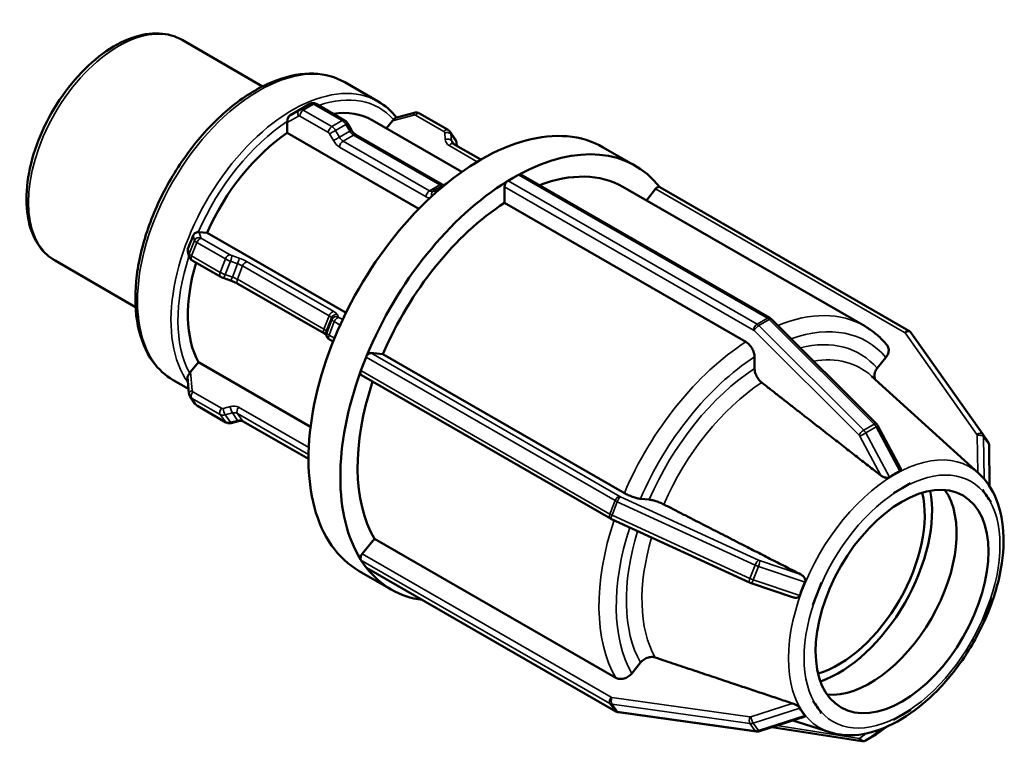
# Model space of a CAD drawing. Header units: millimetres. Extents: x 0 to 903, y 0 to 594.
# Tile 7 of 8: x 572 to 637, y 445 to 492. Entities that reach past the tile are written whole.
import ezdxf

# ---------------------------------------------------------------- set-up
doc = ezdxf.new("R2010")
doc.units = ezdxf.units.MM
doc.layers.add('Visible (ANSI)', color=7, linetype='Continuous', lineweight=50)
doc.layers.add('Visible Narrow (ANSI)', color=7, linetype='Continuous', lineweight=35)

msp = doc.modelspace()

# ---------------------------------------------------------------- linework, layer by layer
at = {"layer": 'Visible (ANSI)'}
for p, q in [((582.785, 490.84), (588.057, 487.804)), ((593.432, 488.073), (595.624, 486.811)), ((591.157, 486.661), (590.478, 486.27)), ((591.556, 486.653), (593.425, 485.577)), ((590.477, 486.27), (589.828, 485.893)), ((597.975, 486.075), (596.754, 485.747)), ((600.195, 484.957), (598.326, 486.033)), ((589.672, 484.756), (589.672, 485.433)), ((593.622, 485.376), (593.876, 484.936)), ((595.227, 485.598), (601.103, 482.214)), ((596.164, 485.058), (596.565, 485.557)), ((598.288, 479.794), (589.672, 484.756)), ((594.159, 484.631), (599.817, 481.373)), ((600.67, 484.349), (600.33, 484.833)), ((602.339, 483.009), (600.537, 484.047)), ((600.745, 484.139), (600.763, 483.917)), ((610.356, 483.812), (612.442, 482.611)), ((600.095, 481.449), (599.473, 481.091)), ((604.118, 481.631), (604.458, 481.826)), ((604.458, 481.826), (604.797, 482.022)), ((604.957, 482.038), (621.259, 472.65)), ((599.472, 481.09), (599.218, 480.943)), ((603.892, 480.174), (603.892, 481.239)), ((611.644, 481.224), (627.44, 472.128)), ((613.177, 480.342), (613.777, 481.088)), ((630.352, 471.816), (614.05, 481.204)), ((619.689, 471.078), (603.892, 480.174)), ((583.911, 478.27), (584.418, 478.223)), ((584.418, 478.223), (593.515, 472.985)), ((583.248, 476.652), (583.16, 476.977)), ((574.47, 476.401), (579.742, 473.365)), ((585.317, 475.339), (583.449, 476.415)), ((585.953, 475.099), (585.48, 475.265)), ((592.101, 471.622), (586.443, 474.88)), ((621.364, 472.569), (628.228, 465.728)), ((592.243, 471.473), (592.209, 471.599)), ((592.675, 471.102), (592.443, 471.235)), ((635.186, 465.052), (630.487, 471.694)), ((594.66, 469.644), (594.83, 470.081)), ((595.139, 470.355), (595.936, 470.282)), ((595.936, 470.282), (611.733, 461.185)), ((620.254, 469.336), (620.254, 470.097)), ((628.281, 469.356), (628.851, 470.064)), ((583.345, 469.119), (583.853, 469.75)), ((583.853, 469.75), (591.193, 465.523)), ((594.49, 469.206), (594.66, 469.644)), ((582.207, 468.581), (583.215, 468)), ((583.151, 468.786), (583.238, 467.71)), ((610.829, 459.523), (594.526, 468.911)), ((634.933, 462.474), (627.915, 468.843)), ((583.313, 467.5), (583.653, 467.016)), ((585.657, 465.816), (583.788, 466.892)), ((586.481, 465.901), (586.008, 465.774)), ((591.058, 463.419), (586.782, 465.881)), ((628.33, 465.589), (629.803, 462.817)), ((635.527, 464.566), (635.188, 465.05)), ((635.604, 464.326), (635.635, 461.643)), ((629.907, 461.5), (629.341, 461.174)), ((630.472, 461.826), (629.907, 461.5)), ((630.472, 461.827), (630.472, 461.826)), ((612.789, 460.815), (613.359, 460.762)), ((629.341, 461.174), (629.34, 461.175)), ((629.34, 461.174), (629.341, 461.174)), ((635.173, 461.395), (635.174, 461.395)), ((635.174, 461.395), (635.174, 461.396)), ((635.456, 460.991), (635.174, 461.395)), ((635.739, 460.588), (635.456, 460.991)), ((635.739, 460.589), (635.739, 460.588)), ((635.739, 460.588), (635.739, 460.588)), ((619.926, 455.336), (610.899, 459.487)), ((594.573, 457.21), (595.37, 458.202)), ((595.37, 458.202), (611.167, 449.105)), ((594.66, 456.563), (594.49, 456.805)), ((594.83, 456.321), (594.66, 456.563)), ((611.168, 446.899), (594.866, 456.287)), ((594.387, 456.082), (596.473, 454.88)), ((622.814, 454.358), (620.031, 455.294)), ((624.64, 455.329), (624.357, 454.599)), ((624.638, 455.329), (624.64, 455.329)), ((624.64, 455.329), (624.639, 455.329)), ((624.357, 454.599), (624.074, 453.87)), ((624.074, 453.87), (624.073, 453.87)), ((635.456, 453.582), (635.739, 454.311)), ((635.739, 454.312), (635.739, 454.311)), ((635.739, 454.311), (635.739, 454.311)), ((635.174, 452.853), (635.456, 453.582)), ((635.174, 452.853), (635.173, 452.853)), ((612.223, 449.389), (612.793, 450.098)), ((624.073, 447.593), (624.074, 447.594)), ((624.074, 447.594), (624.073, 447.594)), ((624.074, 447.594), (624.357, 447.19)), ((620.355, 445.582), (611.328, 446.845)), ((624.357, 447.19), (624.64, 446.786)), ((624.64, 446.786), (624.638, 446.786)), ((629.341, 446.356), (629.907, 446.681)), ((629.907, 446.681), (630.472, 447.007)), ((630.472, 447.008), (630.472, 447.007)), ((630.472, 447.007), (630.472, 447.007)), ((623.562, 446.571), (620.571, 445.602)), ((625.178, 445.535), (622.75, 446.308)), ((629.34, 446.355), (629.341, 446.356)), ((629.341, 446.356), (629.34, 446.356)), ((621.376, 445.863), (627.274, 444.948)), ((627.524, 444.994), (628.202, 445.385)), ((628.888, 445.883), (628.236, 445.407))]:
    msp.add_line(p, q, dxfattribs=at)
for centre, major_axis, ratio, start_param, end_param in [((602.372, 469.947), (7.985, 13.865), 0.578093, 0, 3.141593), ((590.238, 476.934), (4.989, 8.663), 0.578093, 0, 0.43164), ((589.898, 485.564), (0.104, 0.389), 0.517637, 1.8151, 2.046634), ((596.678, 485.395), (0.257, 0.365), 0.420253, 1.18907, 1.420605), ((590.238, 476.934), (-4.989, -8.663), 0.578093, 4.005165, 4.892147), ((604.458, 468.746), (7.985, 13.865), 0.578093, 6.054369, 7.031744), ((604.797, 481.76), (-0.16, -0.277), 0.578093, 3.67762, 3.925057), ((604.797, 481.76), (0.16, 0.277), 0.578093, 0, 0.536027), ((604.458, 468.746), (7.186, 12.479), 0.578093, 0, 0.614269), ((604.458, 468.746), (-7.985, -13.865), 0.578093, 3.959963, 4.937349), ((604.118, 481.369), (0.16, 0.277), 0.578093, 1.030902, 2.354261), ((604.118, 481.369), (-0.16, -0.277), 0.578093, 3.925057, 4.172494), ((613.89, 480.927), (0.16, 0.277), 0.578093, 0, 1.307063), ((604.458, 468.746), (-7.186, -12.479), 0.578093, 3.980641, 4.91667), ((583.797, 477.978), (0.247, 0.229), 0.736246, 0.583565, 0.815099), ((590.238, 476.934), (-4.989, -8.663), 0.578093, 5.106437, 5.939344), ((595.025, 470.063), (-0.16, -0.277), 0.578093, 4.724817, 4.972255), ((595.025, 470.063), (0.16, 0.277), 0.578093, 0.259866, 1.583225), ((594.686, 469.188), (-0.16, -0.277), 0.578093, 4.972255, 5.219692), ((583.458, 468.957), (-0.257, -0.365), 0.420253, 4.562198, 4.793732), ((604.458, 468.746), (-7.985, -13.865), 0.578093, 5.00716, 5.984547), ((594.686, 469.188), (-0.16, -0.277), 0.578093, 5.219692, 6.283185), ((604.458, 468.746), (-7.186, -12.479), 0.578093, 5.053174, 5.963868), ((634.745, 452.392), (5.14, -10.151), 0.603535, 3.117049, 3.231081), ((625.735, 456.493), (3.992, 6.933), 0.578093, 3.689012, 5.735766), ((625.735, 456.493), (4.332, 7.522), 0.578093, 3.733778, 5.691), ((627.821, 455.292), (-3.992, -6.933), 0.578093, 0.263274, 2.878319), ((594.686, 457.049), (0.16, 0.277), 0.578093, 1.307063, 2.630422), ((594.686, 457.049), (-0.16, -0.277), 0.578093, 5.772015, 6.019452), ((595.025, 456.564), (-0.16, -0.277), 0.578093, 6.019452, 6.26689), ((595.025, 456.564), (-0.16, -0.277), 0.578093, 6.26689, 6.283185), ((604.458, 468.746), (-7.985, -13.865), 0.578093, 6.054358, 6.512001), ((633.93, 451.379), (10.748, -2.977), 0.736774, 3.010946, 3.124978), ((633.93, 450.291), (10.908, 2.657), 0.436678, 3.253527, 3.367559)]:
    msp.add_ellipse(centre, major_axis=major_axis, ratio=ratio, start_param=start_param, end_param=end_param, dxfattribs=at)
msp.add_ellipse((629.907, 454.091), major_axis=(-3.992, -6.933), ratio=0.578093, dxfattribs=at)
for points, knots in [([(582.785, 490.84), (582.338, 491.097), (581.828, 491.24), (580.719, 491.295), (580.118, 491.193), (578.867, 490.75), (578.215, 490.393), (576.947, 489.46), (576.332, 488.883), (575.202, 487.575), (574.688, 486.844), (573.808, 485.301), (573.443, 484.489), (572.896, 482.86), (572.715, 482.044), (572.561, 480.481), (572.588, 479.736), (572.864, 478.397), (573.11, 477.801), (573.739, 476.937), (574.079, 476.626), (574.47, 476.401)], [5.499721, 5.499721, 5.499721, 5.499721, 5.787719, 5.787719, 6.093678, 6.093678, 6.420289, 6.420289, 6.749972, 6.749972, 7.078081, 7.078081, 7.405479, 7.405479, 7.73365, 7.73365, 8.063372, 8.063372, 8.389442, 8.389442, 8.641314, 8.641314, 8.641314, 8.641314]), ([(593.432, 488.073), (592.83, 488.42), (592.14, 488.609), (590.639, 488.666), (589.824, 488.52), (588.136, 487.898), (587.261, 487.408), (585.56, 486.136), (584.735, 485.353), (583.219, 483.579), (582.528, 482.59), (581.347, 480.503), (580.857, 479.406), (580.125, 477.209), (579.884, 476.11), (579.68, 474.013), (579.718, 473.016), (580.082, 471.231), (580.408, 470.441), (581.238, 469.292), (581.689, 468.879), (582.207, 468.581)], [5.499721, 5.499721, 5.499721, 5.499721, 5.795179, 5.795179, 6.105407, 6.105407, 6.430725, 6.430725, 6.757838, 6.757838, 7.08376, 7.08376, 7.409182, 7.409182, 7.735187, 7.735187, 8.062363, 8.062363, 8.387065, 8.387065, 8.641314, 8.641314, 8.641314, 8.641314]), ([(591.556, 486.653), (591.538, 486.664), (591.518, 486.674), (591.474, 486.691), (591.451, 486.698), (591.399, 486.709), (591.371, 486.712), (591.312, 486.711), (591.281, 486.707), (591.218, 486.691), (591.186, 486.678), (591.157, 486.661)], [1.5707963, 1.5707963, 1.5707963, 1.5707963, 1.7274892, 1.7274892, 1.8841821, 1.8841821, 2.040875, 2.040875, 2.1975679, 2.1975679, 2.3542608, 2.3542608, 2.3542608, 2.3542608]), ([(590.477, 486.27), (590.477, 486.27), (590.477, 486.27), (590.478, 486.27), (590.478, 486.27), (590.478, 486.27), (590.478, 486.27), (590.478, 486.27), (590.478, 486.27), (590.478, 486.27), (590.478, 486.27), (590.478, 486.27)], [3.926990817, 3.926990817, 3.926990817, 3.926990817, 3.927377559, 3.927377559, 3.9277643, 3.9277643, 3.928151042, 3.928151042, 3.928537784, 3.928537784, 3.928924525, 3.928924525, 3.928924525, 3.928924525]), ([(597.975, 486.075), (597.997, 486.081), (598.019, 486.085), (598.064, 486.091), (598.087, 486.092), (598.134, 486.091), (598.158, 486.089), (598.207, 486.08), (598.231, 486.074), (598.279, 486.057), (598.303, 486.046), (598.326, 486.033)], [3.9269908, 3.9269908, 3.9269908, 3.9269908, 4.0840704, 4.0840704, 4.2411501, 4.2411501, 4.3982297, 4.3982297, 4.5553093, 4.5553093, 4.712389, 4.712389, 4.712389, 4.712389]), ([(589.678, 485.522), (589.681, 485.546), (589.684, 485.572), (589.691, 485.634), (589.695, 485.668), (589.712, 485.739), (589.724, 485.774), (589.759, 485.835), (589.783, 485.862), (589.813, 485.883), (589.818, 485.886), (589.823, 485.89), (589.828, 485.893)], [-0.04569516, -0.04569516, -0.04569516, -0.04569516, -0.03684852, -0.03684852, -0.02568161, -0.02568161, -0.01304817, -0.01304817, 0, 0, 0, 0.00217719, 0.00217719, 0.00217719, 0.00217719]), ([(593.622, 485.376), (593.613, 485.391), (593.604, 485.406), (593.583, 485.436), (593.571, 485.451), (593.547, 485.479), (593.535, 485.492), (593.507, 485.518), (593.492, 485.531), (593.461, 485.555), (593.443, 485.567), (593.425, 485.577)], [0.7853982, 0.7853982, 0.7853982, 0.7853982, 0.9424778, 0.9424778, 1.0995574, 1.0995574, 1.2566371, 1.2566371, 1.4137167, 1.4137167, 1.5707963, 1.5707963, 1.5707963, 1.5707963]), ([(596.632, 485.632), (596.637, 485.637), (596.643, 485.643), (596.668, 485.67), (596.686, 485.69), (596.718, 485.724), (596.732, 485.737), (596.748, 485.745), (596.751, 485.746), (596.754, 485.747)], [-0.04322716, -0.04322716, -0.04322716, -0.04322716, -0.04068473, -0.04068473, -0.03093816, -0.03093816, -0.02021247, -0.02021247, -0.01755876, -0.01755876, -0.01755876, -0.01755876]), ([(594.159, 484.631), (594.142, 484.641), (594.123, 484.654), (594.085, 484.683), (594.065, 484.7), (594.025, 484.738), (594.005, 484.759), (593.965, 484.805), (593.946, 484.829), (593.91, 484.881), (593.892, 484.908), (593.876, 484.936)], [1.5707963, 1.5707963, 1.5707963, 1.5707963, 1.727876, 1.727876, 1.8849556, 1.8849556, 2.0420352, 2.0420352, 2.1991149, 2.1991149, 2.3561945, 2.3561945, 2.3561945, 2.3561945]), ([(600.195, 484.957), (600.205, 484.951), (600.216, 484.944), (600.236, 484.93), (600.245, 484.923), (600.264, 484.907), (600.273, 484.899), (600.291, 484.881), (600.299, 484.872), (600.316, 484.853), (600.323, 484.843), (600.33, 484.833)], [4.712389, 4.712389, 4.712389, 4.712389, 4.782905, 4.782905, 4.8534211, 4.8534211, 4.9239372, 4.9239372, 4.9944532, 4.9944532, 5.0649693, 5.0649693, 5.0649693, 5.0649693]), ([(600.474, 484.103), (600.477, 484.099), (600.48, 484.095), (600.487, 484.087), (600.491, 484.083), (600.498, 484.075), (600.503, 484.071), (600.511, 484.064), (600.516, 484.06), (600.526, 484.053), (600.531, 484.05), (600.537, 484.047)], [4.3598087, 4.3598087, 4.3598087, 4.3598087, 4.4303247, 4.4303247, 4.5008408, 4.5008408, 4.5713569, 4.5713569, 4.6418729, 4.6418729, 4.712389, 4.712389, 4.712389, 4.712389]), ([(600.745, 484.139), (600.744, 484.154), (600.742, 484.168), (600.737, 484.197), (600.733, 484.211), (600.725, 484.24), (600.72, 484.254), (600.708, 484.283), (600.701, 484.296), (600.687, 484.323), (600.679, 484.336), (600.67, 484.349)], [0.7853982, 0.7853982, 0.7853982, 0.7853982, 0.8719617, 0.8719617, 0.9585253, 0.9585253, 1.0450889, 1.0450889, 1.1316524, 1.1316524, 1.218216, 1.218216, 1.218216, 1.218216]), ([(599.472, 481.09), (599.472, 481.09), (599.472, 481.09), (599.472, 481.09), (599.472, 481.09), (599.472, 481.09), (599.472, 481.09), (599.472, 481.09), (599.473, 481.09), (599.473, 481.091), (599.473, 481.091), (599.473, 481.091)], [3.926990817, 3.926990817, 3.926990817, 3.926990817, 3.927377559, 3.927377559, 3.9277643, 3.9277643, 3.928151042, 3.928151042, 3.928537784, 3.928537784, 3.928924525, 3.928924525, 3.928924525, 3.928924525]), ([(599.905, 481.339), (599.902, 481.34), (599.899, 481.34), (599.887, 481.342), (599.876, 481.345), (599.85, 481.356), (599.834, 481.363), (599.817, 481.373)], [1.1794419, 1.1794419, 1.1794419, 1.1794419, 1.2574105, 1.2574105, 1.4141034, 1.4141034, 1.5707963, 1.5707963, 1.5707963, 1.5707963]), ([(583.511, 478.038), (583.513, 478.043), (583.515, 478.049), (583.518, 478.054), (583.521, 478.062), (583.525, 478.07), (583.545, 478.105), (583.564, 478.13), (583.614, 478.18), (583.646, 478.202), (583.711, 478.235), (583.743, 478.246), (583.799, 478.261), (583.823, 478.265), (583.844, 478.268)], [-0.00180361, -0.00180361, -0.00180361, -0.00180361, 0, 0, 0, 0.00272447, 0.00272447, 0.01212986, 0.01212986, 0.0239408, 0.0239408, 0.03460246, 0.03460246, 0.04410873, 0.04410873, 0.04410873, 0.04410873]), ([(583.172, 477.163), (583.23, 477.311), (583.287, 477.457), (583.397, 477.74), (583.453, 477.887), (583.511, 478.038)], [0.56367098, 0.56367098, 0.56367098, 0.56367098, 0.61017919, 0.61017919, 0.6566874, 0.6566874, 0.6566874, 0.6566874]), ([(583.16, 476.977), (583.154, 477.001), (583.151, 477.027), (583.151, 477.083), (583.155, 477.113), (583.164, 477.142), (583.165, 477.146), (583.167, 477.15), (583.169, 477.157), (583.17, 477.16), (583.172, 477.163)], [-0.0176103, -0.0176103, -0.0176103, -0.0176103, -0.00949136, -0.00949136, 0, 0, 0, 0.00131738, 0.00131738, 0.00226174, 0.00226174, 0.00226174, 0.00226174]), ([(583.248, 476.652), (583.257, 476.618), (583.27, 476.593), (583.299, 476.542), (583.315, 476.523), (583.344, 476.491), (583.357, 476.479), (583.382, 476.459), (583.393, 476.451), (583.415, 476.435), (583.426, 476.429), (583.44, 476.42), (583.445, 476.417), (583.449, 476.415)], [3.9269908, 3.9269908, 3.9269908, 3.9269908, 4.0273524, 4.0273524, 4.1785863, 4.1785863, 4.335666, 4.335666, 4.4927456, 4.4927456, 4.6498252, 4.6498252, 4.712389, 4.712389, 4.712389, 4.712389]), ([(585.317, 475.339), (585.328, 475.333), (585.338, 475.327), (585.359, 475.316), (585.37, 475.311), (585.391, 475.301), (585.402, 475.296), (585.424, 475.287), (585.435, 475.282), (585.457, 475.274), (585.468, 475.269), (585.48, 475.265)], [4.712389, 4.712389, 4.712389, 4.712389, 4.8694686, 4.8694686, 5.0265482, 5.0265482, 5.1836279, 5.1836279, 5.3407075, 5.3407075, 5.4977871, 5.4977871, 5.4977871, 5.4977871]), ([(585.953, 475.099), (585.989, 475.087), (586.025, 475.073), (586.096, 475.046), (586.132, 475.031), (586.201, 475.001), (586.235, 474.986), (586.3, 474.956), (586.332, 474.94), (586.39, 474.91), (586.418, 474.895), (586.443, 474.88)], [3.9269908, 3.9269908, 3.9269908, 3.9269908, 4.0840704, 4.0840704, 4.2411501, 4.2411501, 4.3982297, 4.3982297, 4.5553093, 4.5553093, 4.712389, 4.712389, 4.712389, 4.712389]), ([(621.364, 472.569), (621.358, 472.575), (621.352, 472.58), (621.34, 472.592), (621.333, 472.598), (621.32, 472.609), (621.313, 472.614), (621.298, 472.625), (621.291, 472.63), (621.276, 472.64), (621.268, 472.645), (621.259, 472.65)], [1.2217305, 1.2217305, 1.2217305, 1.2217305, 1.2915436, 1.2915436, 1.3613568, 1.3613568, 1.43117, 1.43117, 1.5009832, 1.5009832, 1.5707963, 1.5707963, 1.5707963, 1.5707963]), ([(628.915, 470.884), (628.83, 470.985), (628.743, 471.082), (628.563, 471.27), (628.47, 471.36), (628.278, 471.534), (628.179, 471.617), (627.977, 471.776), (627.873, 471.852), (627.66, 471.996), (627.552, 472.064), (627.44, 472.128)], [5.2916957, 5.2916957, 5.2916957, 5.2916957, 5.3333008, 5.3333008, 5.3749058, 5.3749058, 5.4165108, 5.4165108, 5.4581158, 5.4581158, 5.4997209, 5.4997209, 5.4997209, 5.4997209]), ([(630.352, 471.816), (630.362, 471.81), (630.373, 471.804), (630.392, 471.79), (630.402, 471.783), (630.421, 471.767), (630.43, 471.759), (630.447, 471.742), (630.456, 471.733), (630.472, 471.714), (630.479, 471.704), (630.487, 471.694)], [4.712389, 4.712389, 4.712389, 4.712389, 4.7822022, 4.7822022, 4.8520153, 4.8520153, 4.9218285, 4.9218285, 4.9916417, 4.9916417, 5.0614548, 5.0614548, 5.0614548, 5.0614548]), ([(592.101, 471.622), (592.126, 471.607), (592.149, 471.594), (592.188, 471.568), (592.205, 471.556), (592.22, 471.545), (592.222, 471.543), (592.224, 471.541)], [4.712389, 4.712389, 4.712389, 4.712389, 4.8694686, 4.8694686, 5.0265482, 5.0265482, 5.0556991, 5.0556991, 5.0556991, 5.0556991]), ([(592.243, 471.473), (592.252, 471.438), (592.264, 471.413), (592.293, 471.362), (592.309, 471.343), (592.339, 471.311), (592.352, 471.3), (592.376, 471.279), (592.388, 471.271), (592.409, 471.256), (592.42, 471.249), (592.435, 471.24), (592.439, 471.238), (592.443, 471.235)], [3.9269908, 3.9269908, 3.9269908, 3.9269908, 4.0273524, 4.0273524, 4.1785863, 4.1785863, 4.335666, 4.335666, 4.4927456, 4.4927456, 4.6498252, 4.6498252, 4.712389, 4.712389, 4.712389, 4.712389]), ([(620.254, 470.097), (620.254, 470.178), (620.238, 470.282), (620.185, 470.463), (620.138, 470.57), (620.039, 470.741), (619.97, 470.835), (619.841, 470.971), (619.758, 471.037), (619.689, 471.078)], [-0.1185749, -0.1185749, -0.1185749, -0.1185749, -0.0888893, -0.0888893, -0.0592316, -0.0592316, -0.0296041, -0.0296041, 0, 0, 0, 0]), ([(628.851, 470.064), (628.912, 470.139), (628.967, 470.237), (629.025, 470.407), (629.039, 470.509), (629.026, 470.673), (628.996, 470.763), (628.943, 470.848), (628.93, 470.866), (628.914, 470.884)], [-0.11857489, -0.11857489, -0.11857489, -0.11857489, -0.08888926, -0.08888926, -0.05923163, -0.05923163, -0.0296041, -0.0296041, -0.02124395, -0.02124395, -0.02124395, -0.02124395]), ([(620.722, 468.421), (620.68, 468.454), (620.639, 468.492), (620.539, 468.597), (620.47, 468.691), (620.371, 468.863), (620.324, 468.97), (620.271, 469.151), (620.254, 469.255), (620.254, 469.336)], [0.2504019, 0.2504019, 0.2504019, 0.2504019, 0.2667902, 0.2667902, 0.2964231, 0.2964231, 0.3260946, 0.3260946, 0.3557938, 0.3557938, 0.3557938, 0.3557938]), ([(628.159, 468.622), (628.127, 468.683), (628.105, 468.759), (628.093, 468.91), (628.107, 469.012), (628.166, 469.182), (628.221, 469.28), (628.281, 469.356)], [0.27125729, 0.27125729, 0.27125729, 0.27125729, 0.29642306, 0.29642306, 0.32609461, 0.32609461, 0.35579383, 0.35579383, 0.35579383, 0.35579383]), ([(583.151, 468.786), (583.15, 468.792), (583.15, 468.799), (583.153, 468.828), (583.161, 468.85), (583.187, 468.898), (583.204, 468.923), (583.243, 468.977), (583.264, 469.005), (583.284, 469.034), (583.284, 469.035), (583.284, 469.036)], [0.00837611, 0.00837611, 0.00837611, 0.00837611, 0.01188283, 0.01188283, 0.02268662, 0.02268662, 0.03347123, 0.03347123, 0.04426899, 0.04426899, 0.04448836, 0.04448836, 0.04448836, 0.04448836]), ([(583.313, 467.5), (583.304, 467.513), (583.296, 467.526), (583.282, 467.553), (583.275, 467.566), (583.263, 467.594), (583.258, 467.609), (583.25, 467.637), (583.247, 467.652), (583.241, 467.681), (583.239, 467.695), (583.238, 467.71)], [1.9233766, 1.9233766, 1.9233766, 1.9233766, 2.0099402, 2.0099402, 2.0965038, 2.0965038, 2.1830673, 2.1830673, 2.2696309, 2.2696309, 2.3561945, 2.3561945, 2.3561945, 2.3561945]), ([(583.653, 467.016), (583.66, 467.006), (583.668, 466.996), (583.684, 466.977), (583.692, 466.967), (583.71, 466.95), (583.719, 466.942), (583.738, 466.926), (583.748, 466.918), (583.768, 466.905), (583.778, 466.898), (583.788, 466.892)], [4.3598087, 4.3598087, 4.3598087, 4.3598087, 4.4303247, 4.4303247, 4.5008408, 4.5008408, 4.5713569, 4.5713569, 4.6418729, 4.6418729, 4.712389, 4.712389, 4.712389, 4.712389]), ([(585.657, 465.816), (585.68, 465.803), (585.704, 465.792), (585.752, 465.775), (585.776, 465.768), (585.825, 465.76), (585.849, 465.758), (585.896, 465.757), (585.919, 465.758), (585.964, 465.764), (585.987, 465.768), (586.008, 465.774)], [4.712389, 4.712389, 4.712389, 4.712389, 4.8694686, 4.8694686, 5.0265482, 5.0265482, 5.1836279, 5.1836279, 5.3407075, 5.3407075, 5.4977871, 5.4977871, 5.4977871, 5.4977871]), ([(586.481, 465.901), (586.507, 465.908), (586.532, 465.913), (586.58, 465.919), (586.604, 465.92), (586.648, 465.919), (586.669, 465.917), (586.707, 465.911), (586.724, 465.906), (586.756, 465.895), (586.77, 465.888), (586.782, 465.881)], [3.9269908, 3.9269908, 3.9269908, 3.9269908, 4.0840704, 4.0840704, 4.2411501, 4.2411501, 4.3982297, 4.3982297, 4.5553093, 4.5553093, 4.712389, 4.712389, 4.712389, 4.712389]), ([(628.33, 465.589), (628.325, 465.599), (628.319, 465.609), (628.307, 465.629), (628.301, 465.638), (628.288, 465.657), (628.281, 465.666), (628.267, 465.685), (628.26, 465.694), (628.244, 465.711), (628.236, 465.72), (628.228, 465.728)], [0.7244054, 0.7244054, 0.7244054, 0.7244054, 0.8238704, 0.8238704, 0.9233354, 0.9233354, 1.0228004, 1.0228004, 1.1222655, 1.1222655, 1.2217305, 1.2217305, 1.2217305, 1.2217305]), ([(635.186, 465.052), (635.187, 465.052), (635.187, 465.052), (635.187, 465.051), (635.187, 465.051), (635.187, 465.051), (635.187, 465.051), (635.187, 465.051), (635.187, 465.051), (635.187, 465.05), (635.187, 465.05), (635.188, 465.05)], [5.061454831, 5.061454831, 5.061454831, 5.061454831, 5.062157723, 5.062157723, 5.062860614, 5.062860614, 5.063563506, 5.063563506, 5.064266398, 5.064266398, 5.06496929, 5.06496929, 5.06496929, 5.06496929]), ([(635.604, 464.326), (635.603, 464.342), (635.602, 464.359), (635.598, 464.392), (635.595, 464.408), (635.587, 464.441), (635.582, 464.458), (635.57, 464.49), (635.562, 464.506), (635.546, 464.537), (635.537, 464.552), (635.527, 464.566)], [0.7244054, 0.7244054, 0.7244054, 0.7244054, 0.8231675, 0.8231675, 0.9219296, 0.9219296, 1.0206918, 1.0206918, 1.1194539, 1.1194539, 1.218216, 1.218216, 1.218216, 1.218216]), ([(629.803, 462.817), (629.816, 462.792), (629.825, 462.767), (629.832, 462.719), (629.829, 462.692), (629.811, 462.658), (629.803, 462.647), (629.782, 462.629), (629.77, 462.622), (629.757, 462.616)], [0.02738091, 0.02738091, 0.02738091, 0.02738091, 0.03852556, 0.03852556, 0.05008199, 0.05008199, 0.0558602, 0.0558602, 0.06120647, 0.06120647, 0.06120647, 0.06120647]), ([(625.178, 445.535), (625.776, 445.345), (626.424, 445.296), (627.818, 445.463), (628.568, 445.707), (630.09, 446.475), (630.862, 447.016), (632.323, 448.327), (633.012, 449.098), (634.241, 450.786), (634.781, 451.702), (635.664, 453.595), (636.007, 454.57), (636.46, 456.494), (636.568, 457.442), (636.525, 459.222), (636.372, 460.054), (635.812, 461.446), (635.428, 462.025), (634.933, 462.474)], [2.483378, 2.483378, 2.483378, 2.483378, 2.765786, 2.765786, 3.08006, 3.08006, 3.412867, 3.412867, 3.745806, 3.745806, 4.076738, 4.076738, 4.407554, 4.407554, 4.740224, 4.740224, 5.073562, 5.073562, 5.374471, 5.374471, 5.374471, 5.374471]), ([(629.078, 462.225), (629.066, 462.217), (629.052, 462.209), (629.021, 462.197), (629.002, 462.192), (628.945, 462.183), (628.903, 462.184), (628.801, 462.197), (628.737, 462.217), (628.617, 462.271), (628.563, 462.305), (628.517, 462.339), (628.514, 462.341), (628.512, 462.343), (628.509, 462.345)], [-0.06120647, -0.06120647, -0.06120647, -0.06120647, -0.0558602, -0.0558602, -0.05008199, -0.05008199, -0.03852556, -0.03852556, -0.01926278, -0.01926278, 0, 0, 0, 0.00114717, 0.00114717, 0.00114717, 0.00114717]), ([(611.733, 461.185), (611.802, 461.145), (611.899, 461.097), (612.074, 461.018), (612.184, 460.974), (612.368, 460.909), (612.475, 460.877), (612.641, 460.836), (612.728, 460.82), (612.789, 460.815)], [0, 0, 0, 0, 0.0296041, 0.0296041, 0.0592316, 0.0592316, 0.0888893, 0.0888893, 0.1185749, 0.1185749, 0.1185749, 0.1185749]), ([(613.359, 460.762), (613.419, 460.757), (613.507, 460.741), (613.673, 460.7), (613.78, 460.667), (613.964, 460.603), (614.074, 460.559), (614.21, 460.498), (614.262, 460.473), (614.31, 460.449)], [0.1185894, 0.1185894, 0.1185894, 0.1185894, 0.1482886, 0.1482886, 0.1779602, 0.1779602, 0.2075931, 0.2075931, 0.2239813, 0.2239813, 0.2239813, 0.2239813]), ([(610.829, 459.523), (610.834, 459.52), (610.838, 459.518), (610.847, 459.512), (610.852, 459.51), (610.862, 459.505), (610.866, 459.503), (610.876, 459.498), (610.88, 459.496), (610.89, 459.491), (610.895, 459.489), (610.899, 459.487)], [4.712389, 4.712389, 4.712389, 4.712389, 4.7822022, 4.7822022, 4.8520153, 4.8520153, 4.9218285, 4.9218285, 4.9916417, 4.9916417, 5.0614548, 5.0614548, 5.0614548, 5.0614548]), ([(623.289, 455.855), (623.293, 455.854), (623.296, 455.852), (623.299, 455.85), (623.35, 455.823), (623.402, 455.787), (623.493, 455.697), (623.531, 455.645), (623.57, 455.552), (623.58, 455.512), (623.582, 455.452), (623.58, 455.432), (623.572, 455.395), (623.566, 455.378), (623.559, 455.362)], [-0.00114717, -0.00114717, -0.00114717, -0.00114717, 0, 0, 0, 0.01926278, 0.01926278, 0.03852556, 0.03852556, 0.05008199, 0.05008199, 0.0558602, 0.0558602, 0.06120647, 0.06120647, 0.06120647, 0.06120647]), ([(619.926, 455.336), (619.933, 455.333), (619.94, 455.33), (619.954, 455.324), (619.96, 455.321), (619.974, 455.315), (619.981, 455.313), (619.995, 455.307), (620.003, 455.304), (620.017, 455.299), (620.024, 455.297), (620.031, 455.294)], [5.0614548, 5.0614548, 5.0614548, 5.0614548, 5.1609198, 5.1609198, 5.2603849, 5.2603849, 5.3598499, 5.3598499, 5.4593149, 5.4593149, 5.5587799, 5.5587799, 5.5587799, 5.5587799]), ([(623.219, 454.487), (623.214, 454.471), (623.207, 454.455), (623.189, 454.424), (623.177, 454.41), (623.138, 454.372), (623.105, 454.355), (623.021, 454.328), (622.962, 454.327), (622.873, 454.341), (622.843, 454.349), (622.814, 454.358)], [-0.06120647, -0.06120647, -0.06120647, -0.06120647, -0.0558602, -0.0558602, -0.05008199, -0.05008199, -0.03852556, -0.03852556, -0.01926278, -0.01926278, -0.00950693, -0.00950693, -0.00950693, -0.00950693]), ([(612.793, 450.098), (612.854, 450.173), (612.942, 450.253), (613.107, 450.361), (613.214, 450.409), (613.398, 450.459), (613.508, 450.469), (613.645, 450.456), (613.696, 450.446), (613.744, 450.43)], [0.1185894, 0.1185894, 0.1185894, 0.1185894, 0.1482886, 0.1482886, 0.1779602, 0.1779602, 0.2075931, 0.2075931, 0.2239813, 0.2239813, 0.2239813, 0.2239813]), ([(611.167, 449.105), (611.237, 449.065), (611.333, 449.035), (611.508, 449.018), (611.618, 449.029), (611.803, 449.078), (611.91, 449.126), (612.075, 449.235), (612.163, 449.314), (612.223, 449.389)], [0, 0, 0, 0, 0.0296041, 0.0296041, 0.0592316, 0.0592316, 0.0888893, 0.0888893, 0.1185749, 0.1185749, 0.1185749, 0.1185749]), ([(622.724, 447.428), (622.727, 447.427), (622.73, 447.426), (622.733, 447.425), (622.785, 447.407), (622.844, 447.383), (622.962, 447.326), (623.021, 447.293), (623.105, 447.235), (623.138, 447.21), (623.177, 447.173), (623.189, 447.161), (623.207, 447.138), (623.214, 447.128), (623.219, 447.119)], [-0.00114717, -0.00114717, -0.00114717, -0.00114717, 0, 0, 0, 0.01926278, 0.01926278, 0.03852556, 0.03852556, 0.05008199, 0.05008199, 0.0558602, 0.0558602, 0.06120647, 0.06120647, 0.06120647, 0.06120647]), ([(611.168, 446.899), (611.179, 446.893), (611.189, 446.888), (611.21, 446.878), (611.221, 446.873), (611.242, 446.865), (611.253, 446.862), (611.274, 446.855), (611.285, 446.853), (611.307, 446.848), (611.318, 446.846), (611.328, 446.845)], [4.712389, 4.712389, 4.712389, 4.712389, 4.7822022, 4.7822022, 4.8520153, 4.8520153, 4.9218285, 4.9218285, 4.9916417, 4.9916417, 5.0614548, 5.0614548, 5.0614548, 5.0614548]), ([(623.559, 446.634), (623.566, 446.626), (623.572, 446.618), (623.58, 446.603), (623.582, 446.596), (623.58, 446.581), (623.573, 446.575), (623.562, 446.571)], [-0.06120647, -0.06120647, -0.06120647, -0.06120647, -0.0558602, -0.0558602, -0.05008199, -0.05008199, -0.04045516, -0.04045516, -0.04045516, -0.04045516]), ([(620.355, 445.582), (620.37, 445.58), (620.385, 445.579), (620.415, 445.578), (620.43, 445.578), (620.46, 445.579), (620.474, 445.581), (620.503, 445.585), (620.517, 445.587), (620.544, 445.594), (620.558, 445.598), (620.571, 445.602)], [5.0614548, 5.0614548, 5.0614548, 5.0614548, 5.1609198, 5.1609198, 5.2603849, 5.2603849, 5.3598499, 5.3598499, 5.4593149, 5.4593149, 5.5587799, 5.5587799, 5.5587799, 5.5587799]), ([(628.202, 445.385), (628.205, 445.386), (628.207, 445.387), (628.212, 445.39), (628.214, 445.392), (628.219, 445.395), (628.221, 445.396), (628.225, 445.399), (628.228, 445.401), (628.232, 445.404), (628.234, 445.405), (628.236, 445.407)], [5.49585344, 5.49585344, 5.49585344, 5.49585344, 5.50843873, 5.50843873, 5.52102402, 5.52102402, 5.53360932, 5.53360932, 5.54619461, 5.54619461, 5.55877991, 5.55877991, 5.55877991, 5.55877991]), ([(627.524, 444.994), (627.507, 444.984), (627.491, 444.976), (627.456, 444.963), (627.439, 444.958), (627.404, 444.949), (627.386, 444.947), (627.352, 444.944), (627.336, 444.943), (627.304, 444.944), (627.289, 444.946), (627.274, 444.948)], [0.7873319, 0.7873319, 0.7873319, 0.7873319, 0.8742116, 0.8742116, 0.9610913, 0.9610913, 1.047971, 1.047971, 1.1348508, 1.1348508, 1.2217305, 1.2217305, 1.2217305, 1.2217305])]:
    msp.add_open_spline(points, degree=3, knots=knots, dxfattribs=at)
for points in [[(596.819, 485.765), (596.483, 486.195), (596.08, 486.548), (595.624, 486.811)], [(629.34, 461.175), (629.534, 461.285), (629.726, 461.396), (629.907, 461.5)], [(629.907, 461.5), (630.087, 461.604), (630.28, 461.714), (630.472, 461.827)], [(629.34, 461.174), (629.34, 461.175), (629.34, 461.175), (629.34, 461.175)], [(635.173, 461.395), (635.173, 461.395), (635.173, 461.396), (635.174, 461.396)], [(635.456, 460.991), (635.366, 461.121), (635.271, 461.256), (635.173, 461.395)], [(635.174, 461.396), (635.27, 461.257), (635.366, 461.12), (635.456, 460.991)], [(635.456, 460.991), (635.547, 460.862), (635.643, 460.725), (635.739, 460.589)], [(635.739, 460.588), (635.642, 460.726), (635.547, 460.862), (635.456, 460.991)], [(624.357, 454.599), (624.447, 454.833), (624.544, 455.08), (624.638, 455.329)], [(624.638, 455.329), (624.639, 455.329), (624.639, 455.329), (624.639, 455.329)], [(624.073, 453.87), (624.171, 454.119), (624.266, 454.366), (624.357, 454.599)], [(635.456, 453.582), (635.547, 453.816), (635.642, 454.061), (635.739, 454.312)], [(635.739, 454.312), (635.739, 454.312), (635.739, 454.312), (635.739, 454.311)], [(635.173, 452.853), (635.271, 453.103), (635.366, 453.348), (635.456, 453.582)], [(624.073, 447.593), (624.073, 447.593), (624.073, 447.594), (624.073, 447.594)], [(624.357, 447.19), (624.266, 447.319), (624.171, 447.456), (624.073, 447.593)], [(624.638, 446.786), (624.544, 446.924), (624.447, 447.061), (624.357, 447.19)], [(629.907, 446.681), (629.726, 446.577), (629.534, 446.467), (629.34, 446.355)], [(629.34, 446.356), (629.534, 446.467), (629.724, 446.576), (629.907, 446.681)], [(629.907, 446.681), (630.089, 446.786), (630.279, 446.896), (630.472, 447.008)], [(630.472, 447.007), (630.28, 446.896), (630.087, 446.785), (629.907, 446.681)], [(629.34, 446.355), (629.34, 446.355), (629.34, 446.356), (629.34, 446.356)]]:
    msp.add_open_spline(points, degree=3, dxfattribs=at)
for points, weights in [([(628.509, 462.345), (624.964, 465.112), (620.722, 468.421)], [1.00041176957, 1.00421032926, 1]), ([(614.31, 460.449), (619.201, 457.947), (623.289, 455.855)], [1, 1.00421032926, 1.00041176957]), ([(613.744, 450.43), (618.635, 448.794), (622.724, 447.428)], [1, 1.00421032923, 1.00041176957])]:
    msp.add_rational_spline(points, weights, degree=2, dxfattribs=at)
at = {"layer": 'Visible Narrow (ANSI)'}
for p, q in [((590.718, 486.247), (591.397, 486.638)), ((591.397, 486.638), (593.265, 485.562)), ((592.586, 485.171), (590.718, 486.247)), ((596.565, 485.557), (597.945, 485.927)), ((598.054, 485.917), (599.922, 484.841)), ((589.672, 485.433), (590.412, 485.863)), ((590.492, 485.855), (592.36, 484.779)), ((593.265, 485.562), (592.586, 485.171)), ((592.826, 484.917), (593.505, 485.308)), ((593.505, 485.308), (593.759, 484.869)), ((592.44, 484.694), (592.694, 484.255)), ((593.08, 484.478), (592.826, 484.917)), ((593.759, 484.869), (593.08, 484.478)), ((599.973, 484.759), (600.007, 484.34)), ((600.385, 484.678), (600.725, 484.194)), ((600.419, 484.258), (600.385, 484.678)), ((593.32, 484.225), (593.999, 484.616)), ((598.979, 480.966), (593.32, 484.225)), ((593.999, 484.616), (599.657, 481.357)), ((600.588, 484.017), (600.419, 484.258)), ((600.725, 484.194), (600.746, 483.926)), ((593.094, 483.833), (598.752, 480.574)), ((600.264, 483.931), (602.105, 482.871)), ((620.421, 472.243), (604.118, 481.631)), ((604.797, 482.022), (621.1, 472.634)), ((599.657, 481.357), (598.979, 480.966)), ((603.892, 481.239), (620.195, 471.851)), ((613.777, 481.088), (630.079, 471.7)), ((584.01, 477.902), (583.911, 478.27)), ((583.598, 477.716), (583.259, 476.84)), ((583.412, 476.71), (583.752, 477.585)), ((583.511, 478.038), (583.598, 477.716)), ((583.752, 477.585), (585.62, 476.509)), ((585.929, 476.783), (584.061, 477.859)), ((583.259, 476.84), (583.172, 477.163)), ((585.281, 475.634), (583.412, 476.71)), ((585.62, 476.509), (585.281, 475.634)), ((585.607, 475.488), (585.946, 476.363)), ((585.946, 476.363), (586.42, 476.197)), ((586.512, 476.568), (586.038, 476.734)), ((592.714, 473.066), (587.055, 476.324)), ((586.42, 476.197), (586.081, 475.322)), ((586.407, 475.176), (586.746, 476.051)), ((586.746, 476.051), (592.405, 472.792)), ((586.081, 475.322), (585.607, 475.488)), ((592.065, 471.917), (586.407, 475.176)), ((592.405, 472.792), (592.065, 471.917)), ((592.219, 471.787), (592.558, 472.662)), ((592.592, 472.536), (592.253, 471.661)), ((592.407, 471.53), (592.746, 472.406)), ((592.558, 472.662), (592.592, 472.536)), ((592.746, 472.406), (593.135, 472.182)), ((593.004, 472.723), (592.97, 472.849)), ((593.3, 472.539), (593.055, 472.679)), ((621.1, 472.634), (620.421, 472.243)), ((620.537, 472.152), (621.216, 472.543)), ((621.216, 472.543), (628.079, 465.703)), ((592.253, 471.661), (592.219, 471.787)), ((620.233, 471.821), (627.097, 464.98)), ((627.4, 465.312), (620.537, 472.152)), ((592.765, 471.324), (592.407, 471.53)), ((630.112, 471.671), (634.812, 465.028)), ((594.83, 470.081), (611.132, 460.693)), ((611.441, 460.967), (595.139, 470.355)), ((610.793, 459.818), (594.49, 469.206)), ((583.444, 467.897), (583.345, 469.119)), ((583.412, 467.41), (585.281, 466.334)), ((583.752, 466.926), (583.412, 467.41)), ((585.364, 466.739), (583.495, 467.815)), ((585.62, 465.85), (583.752, 466.926)), ((585.946, 466.856), (585.472, 466.729)), ((591.075, 464.163), (586.489, 466.804)), ((585.281, 466.334), (585.62, 465.85)), ((585.607, 466.303), (586.081, 466.43)), ((585.946, 465.819), (585.607, 466.303)), ((586.42, 465.946), (585.946, 465.819)), ((586.081, 466.43), (586.42, 465.946)), ((586.407, 466.399), (591.061, 463.719)), ((586.746, 465.915), (586.407, 466.399)), ((591.058, 463.431), (586.746, 465.915)), ((628.079, 465.703), (627.4, 465.312)), ((627.538, 465.124), (628.217, 465.515)), ((628.217, 465.515), (629.757, 462.616)), ((627.143, 464.918), (628.509, 462.345)), ((629.078, 462.225), (627.538, 465.124)), ((634.831, 464.968), (634.86, 462.541)), ((635.243, 464.871), (635.583, 464.386)), ((635.276, 462.123), (635.243, 464.871)), ((635.583, 464.386), (635.615, 461.674)), ((620.512, 456.794), (611.486, 460.944)), ((611.132, 460.693), (610.793, 459.818)), ((610.926, 459.75), (611.266, 460.625)), ((611.266, 460.625), (620.292, 456.474)), ((619.953, 455.599), (610.926, 459.75)), ((610.875, 447.822), (594.573, 457.21)), ((594.49, 456.805), (610.793, 447.417)), ((611.132, 446.933), (594.83, 456.321)), ((620.292, 456.474), (619.953, 455.599)), ((620.173, 455.512), (620.512, 456.387)), ((620.512, 456.387), (623.559, 455.362)), ((623.289, 455.855), (620.585, 456.765)), ((623.219, 454.487), (620.173, 455.512)), ((610.793, 447.417), (611.132, 446.933)), ((619.947, 446.545), (610.92, 447.807)), ((610.926, 447.372), (619.953, 446.11)), ((611.266, 446.888), (610.926, 447.372)), ((622.724, 447.428), (620.02, 446.552)), ((620.292, 445.626), (611.266, 446.888)), ((620.173, 446.132), (623.219, 447.119)), ((623.559, 446.634), (620.512, 445.647)), ((619.953, 446.11), (620.292, 445.626)), ((620.512, 445.647), (620.173, 446.132)), ((627.097, 445.134), (621.707, 445.97)), ((627.569, 445.455), (627.143, 445.144)), ((627.538, 445.003), (628.557, 445.748)), ((628.217, 445.394), (627.538, 445.003)), ((628.883, 445.881), (628.217, 445.394))]:
    msp.add_line(p, q, dxfattribs=at)
for centre, major_axis, ratio, start_param, end_param in [((578.627, 483.62), (-4.157, -7.22), 0.578093, 3.141593, 6.283185), ((587.82, 478.327), (-5.613, -9.746), 0.578093, 3.141593, 6.283185), ((590.012, 477.065), (5.613, 9.746), 0.578093, 0, 2.891769), ((590.238, 476.934), (5.453, 9.469), 0.578093, 6.091948, 6.87307), ((591.397, 486.245), (-0.24, 0.416), 0.578093, 5.499721, 6.283185), ((591.397, 486.376), (0.16, 0.277), 0.578093, 0, 0.783464), ((590.638, 485.993), (-0.161, 0.277), 0.815969, 0, 1.568067), ((590.718, 485.854), (-0.24, 0.416), 0.578093, 5.499721, 6.283185), ((590.718, 485.985), (-0.16, -0.277), 0.578093, 3.925057, 5.495853), ((598.058, 485.766), (-0.083, 0.309), 0.258363, 0, 0.953495), ((597.956, 485.795), (0.131, 0.092), 0.787757, 0.35258, 1.137978), ((598.167, 485.755), (0.16, 0.277), 0.578093, 0, 1.307063), ((590.238, 476.934), (5.453, 9.469), 0.578093, 0.855961, 1.758166), ((590.492, 485.724), (-0.08, 0.139), 0.578093, 5.499721, 6.285119), ((593.265, 485.3), (0.16, 0.277), 0.578093, 0, 0.783464), ((593.265, 485.169), (0.24, -0.416), 0.578093, 1.57273, 2.358128), ((593.345, 485.216), (0.277, 0.16), 0.001578, 0, 0.954406), ((592.586, 484.909), (-0.16, -0.277), 0.578093, 3.925057, 5.495853), ((592.36, 484.648), (0.08, -0.139), 0.578093, 1.57273, 2.358128), ((592.666, 484.825), (-0.277, -0.16), 0.001578, 4.095998, 5.666795), ((592.586, 484.778), (-0.24, 0.416), 0.578093, 4.714323, 5.499721), ((593.599, 484.776), (0.277, 0.16), 0.001578, 0, 0.954406), ((593.999, 485.008), (0.24, -0.416), 0.578093, 4.714323, 5.499721), ((593.999, 484.354), (0.16, 0.277), 0.578093, 0, 0.783464), ((600.035, 484.679), (0.16, 0.277), 0.578093, 0, 1.307063), ((599.824, 484.719), (0.131, 0.092), 0.787757, 5.850367, 6.635766), ((600.087, 484.598), (0.319, 0.026), 0.559184, 0.316918, 1.887715), ((599.937, 484.558), (0.393, 0.276), 0.787757, 5.850367, 6.283185), ((592.92, 484.385), (-0.277, -0.16), 0.001578, 4.095998, 5.666795), ((593.094, 484.487), (0.399, -0.693), 0.578093, 4.714323, 5.499721), ((593.32, 484.617), (-0.24, 0.416), 0.578093, 1.57273, 2.358128), ((593.32, 483.963), (-0.16, -0.277), 0.578093, 3.925057, 5.495853), ((600.121, 484.178), (0.319, 0.026), 0.559184, 0.316918, 1.887715), ((600.754, 484.54), (-0.655, -0.459), 0.787757, 5.850367, 6.635766), ((600.377, 483.77), (0.16, 0.277), 0.578093, 0, 1.307063), ((600.867, 484.379), (-0.393, -0.276), 0.787757, 5.850367, 6.283185), ((600.277, 484.073), (0.393, 0.276), 0.787757, 5.850367, 6.283185), ((600.426, 484.113), (0.319, 0.026), 0.559184, 0, 0.316918), ((599.657, 481.096), (0.16, 0.277), 0.578093, 0, 0.783464), ((598.979, 480.705), (-0.16, -0.277), 0.578093, 3.925057, 5.495853), ((598.979, 481.359), (0.24, -0.416), 0.578093, 5.499721, 6.282551), ((599.379, 480.666), (-0.161, 0.277), 0.815969, 0, 1.331773), ((599.632, 480.813), (-0.161, 0.277), 0.815969, 0, 1.106759), ((599.712, 480.675), (-0.24, 0.416), 0.578093, 5.636134, 6.283185), ((599.657, 481.75), (0.24, -0.416), 0.578093, 5.499721, 6.219174), ((598.752, 481.228), (0.399, -0.693), 0.578093, 5.499721, 5.96618), ((583.896, 477.611), (0.309, 0.083), 0.96638, 0.953483, 2.524279), ((584.046, 477.558), (-0.448, 0.174), 0.209664, 0.15281, 0.938208), ((583.948, 477.567), (0.16, 0.277), 0.578093, 0.259866, 1.830662), ((584.159, 477.85), (-0.149, 0.058), 0.209664, 0.15281, 0.938208), ((590.238, 476.934), (-5.453, -9.469), 0.578093, 5.058502, 5.946956), ((583.557, 476.736), (-0.309, -0.083), 0.96638, 5.665872, 6.283185), ((583.706, 476.683), (-0.448, 0.174), 0.209664, 0.15281, 0.938208), ((583.608, 476.692), (-0.16, -0.277), 0.578093, 4.972255, 6.283185), ((585.816, 476.491), (0.16, 0.277), 0.578093, 0.259866, 1.830662), ((585.914, 476.482), (0.448, -0.174), 0.209664, 4.079801, 4.865199), ((586.027, 476.774), (-0.149, 0.058), 0.209664, 0.938208, 1.723606), ((585.925, 476.443), (0.106, 0.302), 0.148833, 4.498742, 6.069538), ((586.399, 476.276), (0.106, 0.302), 0.148833, 4.498742, 6.069538), ((586.565, 476.369), (-0.746, 0.289), 0.209664, 4.079801, 4.865199), ((586.942, 476.033), (0.16, 0.277), 0.578093, 0.259866, 1.830662), ((585.477, 475.616), (-0.16, -0.277), 0.578093, 4.972255, 6.283185), ((585.575, 475.607), (-0.448, 0.174), 0.209664, 0.938208, 1.723606), ((586.452, 476.078), (0.448, -0.174), 0.209664, 0.938208, 1.723606), ((585.586, 475.567), (-0.106, -0.302), 0.148833, 0, 1.357149), ((586.059, 475.401), (-0.106, -0.302), 0.148833, 0, 1.357149), ((586.113, 475.203), (-0.448, 0.174), 0.209664, 4.079801, 4.865199), ((586.603, 475.158), (-0.16, -0.277), 0.578093, 4.972255, 6.283185), ((592.601, 472.774), (0.16, 0.277), 0.578093, 0.259866, 1.830662), ((592.224, 473.111), (0.746, -0.289), 0.209664, 0.15281, 0.938208), ((620.254, 459.649), (7.186, 12.479), 0.578093, 0, 0.633988), ((592.111, 472.819), (0.448, -0.174), 0.209664, 0.15281, 0.938208), ((592.857, 472.557), (0.309, 0.083), 0.96638, 0.953483, 2.524279), ((592.891, 472.431), (0.309, 0.083), 0.96638, 0.953483, 2.524279), ((593.04, 472.379), (-0.448, 0.174), 0.209664, 0.15281, 0.938208), ((592.942, 472.388), (0.16, 0.277), 0.578093, 0.259866, 1.830662), ((593.153, 472.67), (-0.149, 0.058), 0.209664, 0.15281, 0.938208), ((621.1, 472.372), (0.16, 0.277), 0.578093, 0, 0.783464), ((621.1, 472.241), (0.24, -0.416), 0.578093, 2.009062, 2.358128), ((621.138, 472.342), (0.226, 0.227), 0.346274, 0, 0.906867), ((592.261, 471.899), (-0.16, -0.277), 0.578093, 4.972255, 6.283185), ((591.771, 471.944), (0.448, -0.174), 0.209664, 0.15281, 0.938208), ((592.518, 471.682), (-0.309, -0.083), 0.96638, 5.665872, 6.283185), ((620.421, 471.981), (-0.16, -0.277), 0.578093, 3.925057, 5.495853), ((620.195, 471.72), (0.08, -0.139), 0.578093, 2.009062, 2.358128), ((620.46, 471.951), (-0.226, -0.227), 0.346274, 4.04846, 5.619256), ((620.421, 471.851), (-0.24, 0.416), 0.578093, 5.150655, 5.499721), ((620.82, 459.323), (6.787, 11.786), 0.578093, 6.07831, 6.875606), ((630.193, 471.539), (0.16, 0.277), 0.578093, 0, 1.307063), ((630.225, 471.509), (0.261, 0.185), 0.615982, 0, 1.568048), ((592.552, 471.556), (-0.309, -0.083), 0.96638, 5.665872, 6.283185), ((592.701, 471.504), (-0.448, 0.174), 0.209664, 0.15281, 0.938208), ((592.603, 471.513), (-0.16, -0.277), 0.578093, 4.972255, 6.283185), ((620.82, 459.323), (6.323, 10.981), 0.578093, 6.082629, 6.792421), ((629.981, 471.578), (0.131, 0.092), 0.787757, 0.003514, 0.35258), ((620.254, 459.649), (-7.186, -12.479), 0.578093, 3.980641, 4.91667), ((620.82, 459.323), (6.787, 11.786), 0.578093, 0.842322, 1.771805), ((621.288, 459.054), (5.93, 10.298), 0.578093, 6.157935, 6.723887), ((620.82, 459.323), (-6.323, -10.981), 0.578093, 3.988234, 4.909078), ((583.557, 467.735), (-0.319, -0.026), 0.559184, 5.029307, 6.283185), ((583.593, 467.937), (-0.131, -0.092), 0.787757, 5.850367, 6.635766), ((621.288, 459.054), (5.93, 10.298), 0.578093, 0.850836, 1.76329), ((583.706, 467.776), (-0.393, -0.276), 0.787757, 0, 0.35258), ((583.608, 467.654), (-0.16, -0.277), 0.578093, 4.448656, 6.019452), ((584.046, 467.291), (-0.393, -0.276), 0.787757, 0, 0.35258), ((583.948, 467.169), (-0.16, -0.277), 0.578093, 6.019452, 6.283185), ((585.477, 466.578), (-0.16, -0.277), 0.578093, 4.448656, 6.019452), ((585.462, 466.861), (-0.131, -0.092), 0.787757, 0.35258, 1.137978), ((585.586, 466.567), (-0.083, 0.309), 0.258363, 0.953495, 2.524291), ((586, 466.195), (0.655, 0.459), 0.787757, 0.35258, 1.137978), ((586.059, 466.694), (-0.083, 0.309), 0.258363, 0.953495, 2.524291), ((586.603, 466.642), (-0.16, -0.277), 0.578093, 4.448656, 6.019452), ((585.575, 466.7), (-0.393, -0.276), 0.787757, 0.35258, 1.137978), ((586.113, 466.033), (0.393, 0.276), 0.787757, 0.35258, 1.137978), ((586.452, 465.549), (0.393, 0.276), 0.787757, 0.35258, 1.137978), ((586.399, 466.21), (0.083, -0.309), 0.258363, 5.665884, 6.283185), ((585.914, 466.215), (-0.393, -0.276), 0.787757, 0.35258, 1.137978), ((585.816, 466.093), (-0.16, -0.277), 0.578093, 6.019452, 6.283185), ((585.925, 466.083), (0.083, -0.309), 0.258363, 5.665884, 6.283185), ((586.942, 466.158), (-0.16, -0.277), 0.578093, 6.019452, 6.283185), ((627.323, 465.111), (-0.226, -0.227), 0.346274, 4.04846, 5.619256), ((627.284, 465.01), (-0.24, 0.416), 0.578093, 4.65333, 5.150655), ((628.002, 465.502), (0.226, 0.227), 0.346274, 0, 0.906867), ((627.963, 465.401), (0.24, -0.416), 0.578093, 1.511737, 2.009062), ((628.048, 465.439), (0.283, 0.15), 0.048162, 5.329602, 6.283185), ((627.058, 464.88), (0.08, -0.139), 0.578093, 1.511737, 2.009062), ((627.369, 465.048), (-0.283, -0.15), 0.048162, 0.617213, 2.188009), ((634.925, 464.867), (0.261, 0.185), 0.615982, 0, 1.568048), ((634.681, 464.936), (0.131, 0.092), 0.787757, 5.789375, 6.2867), ((634.944, 464.807), (0.32, 0.004), 0.542396, 0.354935, 1.925732), ((634.794, 464.775), (0.393, 0.276), 0.787757, 5.789375, 6.283185), ((635.134, 464.291), (0.393, 0.276), 0.787757, 5.789375, 6.283185), ((635.284, 464.322), (0.32, 0.004), 0.542396, 0, 0.354935), ((629.439, 454.36), (4.916, 8.536), 0.578093, 6.157935, 9.550028), ((629.907, 454.091), (4.523, 7.854), 0.578093, 6.019452, 7.06665), ((629.907, 454.091), (4.523, 7.854), 0.578093, 0.783464, 1.830662), ((611.328, 460.675), (0.16, 0.277), 0.578093, 0.259866, 1.830662), ((611.373, 460.653), (0.134, 0.291), 0.273522, 0.219741, 1.790537), ((611.539, 460.958), (-0.149, 0.058), 0.209664, 0.938208, 1.287274), ((629.907, 454.091), (4.523, 7.854), 0.578093, 4.972255, 6.019452), ((611.426, 460.666), (0.448, -0.174), 0.209664, 4.079801, 4.428866), ((610.989, 459.8), (-0.16, -0.277), 0.578093, 4.972255, 6.283185), ((611.087, 459.791), (-0.448, 0.174), 0.209664, 0.938208, 1.287274), ((611.033, 459.777), (-0.134, -0.291), 0.273522, 4.93213, 6.283185), ((620.254, 459.649), (-7.186, -12.479), 0.578093, 5.051704, 5.963868), ((620.82, 459.323), (-6.787, -11.786), 0.578093, 5.064462, 5.960595), ((620.82, 459.323), (-6.323, -10.981), 0.578093, 5.087142, 5.956275), ((621.288, 459.054), (-5.93, -10.298), 0.578093, 5.104912, 5.952081), ((620.399, 456.502), (0.134, 0.291), 0.273522, 0.219741, 1.790537), ((620.453, 456.516), (0.448, -0.174), 0.209664, 4.428866, 4.926192), ((620.566, 456.808), (-0.149, 0.058), 0.209664, 1.287274, 1.784599), ((620.472, 456.473), (0.102, 0.303), 0.207461, 4.496386, 6.067182), ((620.06, 455.627), (-0.134, -0.291), 0.273522, 4.93213, 6.283185), ((620.113, 455.641), (-0.448, 0.174), 0.209664, 1.287274, 1.784599), ((620.133, 455.598), (-0.102, -0.303), 0.207461, 0, 1.354793), ((629.907, 454.091), (-4.523, -7.854), 0.578093, 4.972255, 6.019452), ((629.907, 454.091), (-4.523, -7.854), 0.578093, 0.783464, 1.830662), ((610.989, 447.661), (-0.16, -0.277), 0.578093, 4.448656, 6.019452), ((611.087, 447.783), (-0.393, -0.276), 0.787757, 0.35258, 0.701646), ((610.973, 447.944), (-0.131, -0.092), 0.787757, 0.35258, 0.701646), ((611.033, 447.646), (0.044, 0.317), 0.470478, 1.103373, 2.674169), ((611.426, 447.298), (-0.393, -0.276), 0.787757, 0.35258, 0.701646), ((611.328, 447.177), (-0.16, -0.277), 0.578093, 6.019452, 6.283185), ((611.373, 447.162), (-0.044, -0.317), 0.470478, 5.815762, 6.283185), ((629.907, 454.091), (-4.523, -7.854), 0.578093, 6.019452, 7.06665), ((620.06, 446.383), (0.044, 0.317), 0.470478, 1.103373, 2.674169), ((620, 446.682), (-0.131, -0.092), 0.787757, 0.701646, 1.198971), ((620.113, 446.52), (0.393, 0.276), 0.787757, 3.843239, 4.340564), ((620.133, 446.391), (-0.099, 0.304), 0.223798, 0.941188, 2.511985), ((620.453, 446.036), (-0.393, -0.276), 0.787757, 0.701646, 1.198971), ((620.399, 445.899), (-0.044, -0.317), 0.470478, 5.815762, 6.283185), ((620.472, 445.906), (0.099, -0.304), 0.223798, 5.653577, 6.283185), ((627.963, 445.801), (0.24, -0.416), 0.578093, 0, 0.062926), ((628.048, 445.665), (0.189, -0.258), 0.814356, 6.194656, 6.283185), ((627.058, 445.279), (0.08, -0.139), 0.578093, 5.848787, 6.346112), ((627.323, 445.265), (-0.049, -0.316), 0.740186, 5.248419, 6.283185), ((627.369, 445.274), (0.189, -0.258), 0.814356, 4.62386, 6.194656), ((627.284, 445.41), (0.24, -0.416), 0.578093, 0, 0.062926)]:
    msp.add_ellipse(centre, major_axis=major_axis, ratio=ratio, start_param=start_param, end_param=end_param, dxfattribs=at)

doc.saveas('drawing.dxf')
